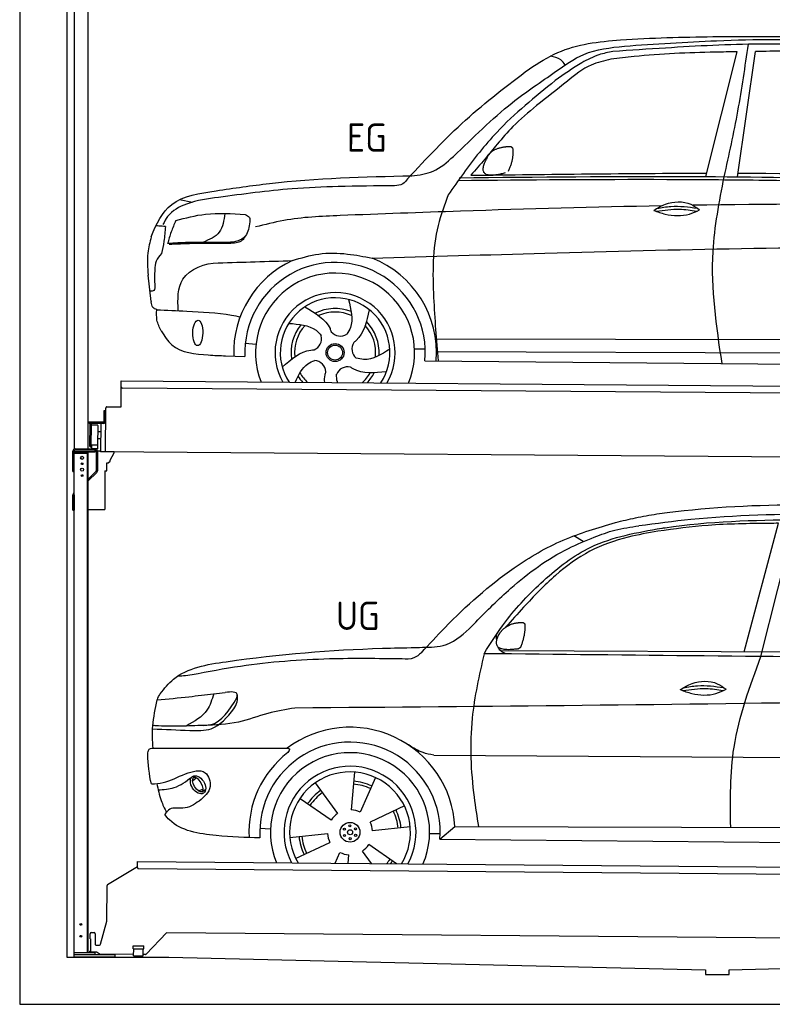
# Model space of a CAD drawing. Header units: millimetres. Extents: x -411 to 6777, y 0 to 6827.
# Tile 1 of 6: x 0 to 3183, y 0 to 4166. Entities that reach past the tile are written whole.
import ezdxf

# ---------------------------------------------------------------- set-up
doc = ezdxf.new("R2010")
doc.units = ezdxf.units.MM
for name, color, linetype, lineweight in [('AM_0', 7, 'Continuous', 50), ('car', 10, 'Continuous', 25), ('Gebäude', 7, 'Continuous', 25), ('Plattform', 7, 'Continuous', 25), ('Ständer hinten', 7, 'Continuous', 25)]:
    doc.layers.add(name, color=color, linetype=linetype, lineweight=lineweight)
doc.styles.get("Standard").update_dxf_attribs({"font": 'ISOCP.SHX'})

# ---------------------------------------------------------------- blocks, each defined once
blk = doc.blocks.new('UG Plattfrom Gl550')
at = {"layer": 'Plattform'}
for p, q in [((371.8, 506.3), (498.1, 583.5)), ((498.1, 578.8), (498.2, 597.8)), ((498.2, 597.8), (498.3, 603.8)), ((498.3, 603.8), (5435.1, 560.7)), ((5429.8, 530.7), (503, 573.7)), ((368.7, 352.3), (369.4, 502.1)), ((342.2, 253.9), (368.7, 352.3)), ((297.4, 276.5), (297.6, 298.5)), ((302.6, 303.5), (314.6, 303.4)), ((319.6, 298.3), (319.2, 255.3)), ((621.4, 302.7), (535.3, 212)), ((5347, 261.5), (621.4, 302.7)), ((297.4, 276.5), (299.7, 276.5)), ((299.7, 276.5), (299.3, 225.5)), ((324.2, 250.3), (337.3, 250.2)), ((296.9, 220.5), (297, 225.5)), ((325.2, 220.3), (296.9, 220.5)), ((299.3, 225.5), (297, 225.5)), ((335.5, 213.3), (328.3, 219.2)), ((481.8, 210.9), (338.6, 212.2)), ((479.6, 234.9), (479.7, 247.9)), ((479.6, 234.9), (524.6, 234.5)), ((479.7, 247.9), (524.7, 247.5)), ((481.8, 204.9), (482.1, 234.9)), ((521.8, 204.6), (522.1, 234.6)), ((531.7, 210.5), (521.8, 210.6)), ((524.6, 234.5), (524.7, 247.5)), ((481.8, 204.9), (521.8, 204.6))]:
    blk.add_line(p, q, dxfattribs=at)
for centre, start, end in [((503.1, 578.7), 179.5, 269.5), ((374.4, 502.1), 121.4261, 179.5), ((302.6, 298.5), 89.5, 179.5), ((314.6, 298.4), 359.5, 89.5), ((324.2, 255.3), 179.5, 269.5), ((337.4, 255.2), 269.5, 344.9258), ((325.1, 215.3), 50.8402, 89.5), ((338.6, 217.2), 230.8402, 269.5), ((531.7, 215.5), 269.5, 316.4902)]:
    blk.add_arc(centre, 5, start, end, dxfattribs=at)
blk = doc.blocks.new('Palette EG Gl550')
at = {"layer": 'Plattform'}
for p, q in [((428.6, 2527), (429.5, 2637)), ((429.5, 2637), (5467.3, 2598)), ((5462.1, 2568), (434.2, 2607)), ((356.5, 2510.3), (356.1, 2464.3)), ((363.5, 2510.2), (356.5, 2510.3)), ((358.1, 2463.3), (358.5, 2510.3)), ((362.6, 2337.5), (363.6, 2522.5)), ((368.6, 2527.5), (428.6, 2527)), ((354.1, 2462.3), (292.8, 2462.8)), ((293.1, 2462.8), (293.1, 2457.8)), ((293.1, 2460.8), (355.1, 2460.3)), ((355.1, 2457.3), (293.1, 2457.8)), ((355.1, 2457.3), (355.1, 2460.3)), ((363.1, 2463.2), (358.1, 2463.3)), ((358.2, 2463.3), (363.1, 2463.2)), ((297.3, 2360.5), (298, 2454.5)), ((302, 2454.5), (301.3, 2360.5)), ((330, 2449.4), (329.3, 2365.2)), ((342.3, 2421.9), (329.8, 2422.3)), ((342.6, 2457.4), (341.7, 2337.7)), ((342.1, 2391.7), (329.5, 2391.8)), ((328.9, 2365), (303.9, 2365)), ((303.9, 2365), (303.9, 2350)), ((328.9, 2365), (303.9, 2365)), ((303.9, 2365), (303.9, 2350)), ((303.9, 2350), (328.9, 2350)), ((328.9, 2350), (303.9, 2350)), ((328.9, 2365), (328.9, 2350)), ((328.9, 2365), (328.9, 2350)), ((5465, 2298), (341.7, 2337.7))]:
    blk.add_line(p, q, dxfattribs=at)
for centre, radius, start, end in [((434.3, 2612), 5, 179.556, 269.556), ((368.6, 2522.5), 5, 89.556, 179.556), ((354.1, 2464.3), 2.01, 269.7445, 359.3674), ((355.1, 2463.3), 3, 269.7663, 359.5554), ((355.1, 2463.3), 6, 269.556, 359.556), ((355.1, 2463.3), 6, 269.5566, 359.5553), ((300, 2454.5), 2, 359.3444, 179.3444), ((302.4, 2450.4), 0.4, 179.3444, 271.7264), ((313.4, 2123.4), 326.8, 87.1681, 91.938), ((329.6, 2449.4), 0.4, 359.3444, 86.9565), ((299.3, 2360.5), 2, 179.3444, 359.3444), ((301.7, 2364.6), 0.4, 86.9623, 179.3444), ((302.7, 2373.3), 8.39, 263.3001, 278.0521), ((328.9, 2365.2), 0.4, 267.6536, 359.3444)]:
    blk.add_arc(centre, radius, start, end, dxfattribs=at)
blk = doc.blocks.new('Car_UG')
at = {"layer": 'car'}
for p, q in [((3119.4, 1502.8), (3258.9, 2083.2)), ((3049.2, 1522.4), (3188.4, 2067.2)), ((2363.9, 1981.2), (2323.3, 2005.3)), ((2018.2, 1516.7), (4071.9, 1528)), ((1686.7, 1072), (1687.1, 1072)), ((1740.1, 1072.2), (3746.7, 1078.5)), ((721.8, 952.1), (736.6, 966.1)), ((723.6, 965.3), (734.1, 974.7)), ((1405.7, 996.9), (1393.6, 837)), ((1495.1, 974.6), (1431.3, 827.5)), ((746.4, 910.7), (765.7, 918.1)), ((761.5, 906.9), (777, 916.6)), ((1240.8, 949.6), (1336.3, 820.8)), ((1176.9, 883.3), (1309.3, 793)), ((1618.4, 855.5), (1474, 786)), ((1008.4, 755), (1053.1, 753.1)), ((1643.8, 766.9), (1484.6, 748.6)), ((1770.2, 716.1), (1832.9, 770.4)), ((1832.9, 770.4), (3642.9, 784.6)), ((1135.4, 716.9), (1294.6, 735.3)), ((1726.3, 740.3), (1771.1, 740.7)), ((1770.2, 716.1), (3701, 717.8)), ((1160.8, 628.4), (1305.2, 697.9)), ((1588.1, 610.3), (1469.9, 690.9)), ((1327.7, 609.9), (1347.9, 656.3)), ((1382.8, 610), (1385.6, 646.8)), ((1482.1, 610.1), (1442.9, 663))]:
    blk.add_line(p, q, dxfattribs=at)
for centre, radius in [((1389.6, 741.9), 41.9), ((1365.7, 754.9), 4.46), ((1389.6, 741.9), 10.7), ((1388.8, 769.1), 4.46), ((1412.8, 756.2), 4.46), ((1366.4, 727.7), 4.46), ((1390.3, 714.8), 4.46), ((1413.5, 729), 4.46)]:
    blk.add_circle(centre, radius, dxfattribs=at)
for centre, radius, start, end in [((1389.8, 742.4), 443.9, 3.6233, 127.5084), ((1389.6, 741.9), 381.5, 356.1115, 184.141), ((1389.6, 741.9), 427.8, 128.5907, 183.5582), ((1389.6, 741.9), 336.7, 337.0019, 203.1531), ((1389.6, 741.9), 279.1, 331.8638, 208.2913), ((1389.6, 741.9), 255.4, 328.9743, 211.1808), ((1389.6, 741.9), 216.3, 125.4485, 146.5251), ((1389.6, 741.9), 204, 65.3726, 86.5671), ((1389.6, 741.9), 216.3, 65.4485, 86.5251), ((1389.6, 741.9), 204, 125.3726, 146.5671), ((1389.6, 741.9), 95.2, 64.034, 87.5844), ((1389.6, 741.9), 204, 5.3726, 26.5671), ((1389.6, 741.9), 216.3, 5.4485, 26.5251), ((1389.6, 741.9), 95.2, 124.034, 147.5844), ((1389.6, 741.9), 95.2, 4.034, 27.5844), ((1389.6, 742), 216.3, 185.4485, 206.5251), ((1389.6, 741.9), 204, 185.3726, 206.5671), ((1389.6, 742), 95.2, 184.034, 207.5844), ((1389.6, 741.9), 95.2, 304.034, 327.5844), ((1389.6, 741.9), 95.2, 244.034, 267.5844), ((1389.6, 741.9), 204, 319.7706, 326.5671), ((1389.6, 741.9), 216.3, 322.4984, 326.5251)]:
    blk.add_arc(centre, radius, start, end, dxfattribs=at)
for centre, major_axis, ratio in [((744.9, 936.4), (23.2, -35.3), 0.641217), ((743.6, 937), (-17.9, 30.2), 0.433194)]:
    blk.add_ellipse(centre, major_axis=major_axis, ratio=ratio, dxfattribs=at)
for points, knots in [([(2673.6, 2101.7), (2688.3, 2103.8), (2892.1, 2133.3), (3240, 2153.3), (3572.3, 2144.1), (3713.5, 2140.2)], [0, 0, 0, 0, 44.363443, 617.827051, 1041.677324, 1041.677324, 1041.677324, 1041.677324]), ([(2499.6, 2064), (2527.6, 2071.1), (2585.2, 2085.6), (2643.6, 2096.2), (2673.6, 2101.7)], [0, 0, 0, 0, 86.602296, 178.13615, 178.13615, 178.13615, 178.13615]), ([(4360.6, 1997.9), (4212.5, 2028.4), (3890.5, 2094.7), (3371.9, 2112.1), (2931.5, 2097.6), (2671.4, 2060.7), (2598.4, 2050.4)], [0, 0, 0, 0, 452.969864, 984.660554, 1551.463157, 1772.575196, 1772.575196, 1772.575196, 1772.575196]), ([(2694.7, 2041.5), (2699.6, 2042.3), (2889.8, 2073.3), (3138.1, 2082), (3380.2, 2085), (3434.7, 2085.7)], [0, 0, 0, 0, 14.958905, 578.066478, 741.647169, 741.647169, 741.647169, 741.647169]), ([(1683.6, 1504.3), (1716, 1540.2), (1835.2, 1672), (2026, 1846.8), (2274, 1995.2), (2424.9, 2041.2), (2499.6, 2064)], [0, 0, 0, 0, 145.246154, 533.109695, 771.486221, 1004.894321, 1004.894321, 1004.894321, 1004.894321]), ([(1948.9, 1503), (1977.4, 1549.1), (2047.5, 1662.6), (2194.7, 1820), (2405.9, 1988.6), (2591.2, 2022.5), (2694.7, 2041.5)], [0, 0, 0, 0, 162.281083, 399.433399, 644.903205, 954.973623, 954.973623, 954.973623, 954.973623]), ([(2410.1, 2001.1), (2438.7, 2012.2), (2499.5, 2035.7), (2564.1, 2045.3), (2598.4, 2050.4)], [0, 0, 0, 0, 91.476949, 195.154815, 195.154815, 195.154815, 195.154815]), ([(3188.4, 2067.2), (3174.9, 2066.9), (3075.5, 2064.8), (2904.7, 2061.4), (2749, 2038.7), (2678.4, 2028.4)], [666.326512, 666.326512, 666.326512, 666.326512, 706.624571, 964.215873, 1178.205668, 1178.205668, 1178.205668, 1178.205668]), ([(1912.1, 1636.5), (1959.9, 1685.6), (2076.7, 1805.6), (2245.6, 1931.2), (2373.5, 1985.5), (2410.1, 2001.1)], [0, 0, 0, 0, 205.645796, 502.611548, 621.944957, 621.944957, 621.944957, 621.944957]), ([(2678.4, 2028.4), (2636.4, 2020.6), (2538.1, 2002.3), (2386.2, 1948.2), (2241.1, 1837.7), (2130.6, 1720.8), (2063.6, 1644.3), (2038.6, 1615.8)], [0, 0, 0, 0, 128.205286, 300.044117, 477.787268, 668.958491, 782.608096, 782.608096, 782.608096, 782.608096]), ([(1657.5, 1526.1), (1663.4, 1526.4), (1702.6, 1528.5), (1788.4, 1525.3), (1864.5, 1585.3), (1903.1, 1626.8), (1912.1, 1636.5)], [0, 0, 0, 0, 17.864769, 117.886459, 248.863247, 288.815655, 288.815655, 288.815655, 288.815655]), ([(581, 1319.9), (598.5, 1341.9), (665.7, 1426.2), (1011.8, 1486.6), (1343.3, 1516.6), (1611.1, 1524.7), (1657.5, 1526.1)], [0, 0, 0, 0, 82.89181, 318.191673, 980.786507, 1119.82356, 1119.82356, 1119.82356, 1119.82356]), ([(1683.6, 1504.3), (1673.7, 1495.6), (1651, 1475.4), (1620.2, 1476.6), (1602.8, 1477.3)], [0, 0, 0, 0, 38.143453, 88.165274, 88.165274, 88.165274, 88.165274]), ([(1948.9, 1503), (1929.3, 1412.2), (1886.1, 1212.1), (1900, 963.5), (1925.5, 812.4), (1932.4, 771.2)], [0, 0, 0, 0, 277.646403, 612.029433, 737.577371, 737.577371, 737.577371, 737.577371]), ([(2040.1, 1502.9), (2032.7, 1506.7), (2018.7, 1513.7), (2010.9, 1525.5), (2008.3, 1531.9)], [0, 0, 0, 0, 23.95332, 45.454919, 45.454919, 45.454919, 45.454919]), ([(2999.2, 779.6), (2996.6, 893.4), (2990.8, 1141.6), (3074.2, 1376), (3119.4, 1502.8)], [0, 0, 0, 0, 338.772014, 738.643609, 738.643609, 738.643609, 738.643609]), ([(1602.8, 1477.3), (1500.3, 1477.6), (1272, 1478.3), (974.5, 1452.7), (783, 1414.7), (715, 1401.3)], [0, 0, 0, 0, 307.290604, 684.949059, 892.925798, 892.925798, 892.925798, 892.925798]), ([(715, 1401.3), (702.8, 1399.4), (682.4, 1396.2), (661.8, 1395), (653.6, 1394.5)], [0, 0, 0, 0, 36.94927, 61.79219, 61.79219, 61.79219, 61.79219]), ([(2780.2, 1359.4), (2796.1, 1369.2), (2842.3, 1397.6), (2920.7, 1401), (2961.8, 1371.5), (2973.8, 1362.9)], [0, 0, 0, 0, 56.386158, 162.852709, 206.792536, 206.792536, 206.792536, 206.792536]), ([(2793.8, 1367.6), (2813.3, 1371.6), (2869.7, 1382.1), (2927, 1374.8), (2964.4, 1369.6)], [7.57653, 7.57653, 7.57653, 7.57653, 52.544532, 137.659237, 137.659237, 137.659237, 137.659237]), ([(905, 1306), (906.1, 1310.7), (911.9, 1334), (880.5, 1330.9), (855.5, 1328.4)], [0, 0, 0, 0, 13.096912, 65.411115, 65.411115, 65.411115, 65.411115]), ([(2780.2, 1359.4), (2796.2, 1353.4), (2844.4, 1336.4), (2915.2, 1334.3), (2959.9, 1356.1), (2973.8, 1362.9)], [5.208578, 5.208578, 5.208578, 5.208578, 44.198582, 121.455021, 156.55166, 156.55166, 156.55166, 156.55166]), ([(2791.9, 1355.2), (2824.2, 1360.6), (2880.8, 1370.1), (2937.3, 1361.2), (2961.4, 1356.9)], [0, 0, 0, 0, 73.878693, 129.282646, 129.282646, 129.282646, 129.282646]), ([(553.4, 1089.4), (549.9, 1120.8), (547.7, 1189.3), (561.5, 1256.9), (568.9, 1293.5)], [233.087768, 233.087768, 233.087768, 233.087768, 327.386109, 438.943239, 438.943239, 438.943239, 438.943239]), ([(568.9, 1293.5), (613.6, 1298.3), (693.2, 1306.7), (772.5, 1317.5), (807.3, 1322.2)], [0, 0, 0, 0, 134.722083, 240.148268, 240.148268, 240.148268, 240.148268]), ([(568.9, 1293.5), (569, 1293.9), (571, 1303.4), (576.1, 1311.8), (581, 1319.9)], [0, 0, 0, 0, 1.13726, 29.051294, 29.051294, 29.051294, 29.051294]), ([(807.3, 1322.2), (800.1, 1297.4), (782.2, 1236.2), (725.9, 1203.7), (692.4, 1184.4)], [0, 0, 0, 0, 75.006289, 185.501988, 185.501988, 185.501988, 185.501988]), ([(766.1, 1187.6), (775.3, 1188.3), (838.7, 1193.2), (874.5, 1254), (905, 1306)], [0, 0, 0, 0, 27.186628, 187.736759, 187.736759, 187.736759, 187.736759]), ([(893.3, 1258.9), (898.7, 1268.9), (909.3, 1288.1), (908.2, 1310.1), (907.7, 1320.6)], [0, 0, 0, 0, 33.373471, 64.521028, 64.521028, 64.521028, 64.521028]), ([(4890.6, 1288.6), (4777.2, 1299.9), (4524.7, 1325.1), (4086.9, 1331.2), (2954.4, 1298.1), (1961.1, 1279.8), (1151.4, 1264.8)], [0, 0, 0, 0, 341.879851, 760.963773, 1312.001547, 3741.308129, 3741.308129, 3741.308129, 3741.308129]), ([(550.5, 1170.6), (602.3, 1169.1), (683.6, 1166.7), (816, 1163.2), (864.7, 1223.5), (893.3, 1258.9)], [0, 0, 0, 0, 158.046902, 247.919639, 375.430208, 375.430208, 375.430208, 375.430208]), ([(1151.4, 1264.8), (1112.9, 1258.3), (1031.9, 1244.5), (908.8, 1194.3), (815.8, 1189.9), (766.1, 1187.6)], [0, 0, 0, 0, 117.033337, 246.052945, 394.183881, 394.183881, 394.183881, 394.183881]), ([(766.1, 1187.6), (733.2, 1186.1), (665.1, 1182.9), (593.3, 1181.8), (554.8, 1185), (551.4, 1185.2)], [0, 0, 0, 0, 98.913306, 204.443634, 214.852043, 214.852043, 214.852043, 214.852043]), ([(530.6, 1062.9), (531.2, 1071), (532, 1081.5), (543.6, 1089.6), (549.7, 1089.5), (553.4, 1089.4)], [0, 0, 0, 0, 22.369619, 29.273836, 40.160281, 40.160281, 40.160281, 40.160281]), ([(553.4, 1089.4), (615.4, 1090), (826.6, 1091.9), (1037.8, 1093.8), (1119.5, 1094.5)], [24.694283, 24.694283, 24.694283, 24.694283, 210.588534, 658.29544, 658.29544, 658.29544, 658.29544]), ([(1119.5, 1094.5), (1123.9, 1094), (1135.3, 1092.6), (1127.5, 1082.5), (1122.8, 1076.3)], [0, 0, 0, 0, 10.752795, 27.576977, 27.576977, 27.576977, 27.576977]), ([(1740.1, 1072.2), (1724.8, 1074.7), (1686.2, 1081), (1652.7, 1101.6), (1632.5, 1114.1)], [0, 0, 0, 0, 45.939522, 116.435962, 116.435962, 116.435962, 116.435962]), ([(547.6, 937.7), (564.6, 939.3), (615.7, 944.2), (679.2, 981.7), (778.3, 1010.2), (809.5, 918), (771.3, 885.5), (750.3, 867.6)], [0, 0, 0, 0, 50.161126, 151.683964, 234.294042, 296.871295, 373.222701, 373.222701, 373.222701, 373.222701]), ([(576.5, 912.7), (599.7, 914.5), (652.2, 918.4), (694.4, 950.6), (718, 968.6)], [0, 0, 0, 0, 68.191309, 155.020743, 155.020743, 155.020743, 155.020743]), ([(570.5, 940.1), (575.7, 915.7), (584.8, 873.3), (604.1, 834.6), (612.3, 818.2)], [0, 0, 0, 0, 74.615031, 129.277415, 129.277415, 129.277415, 129.277415]), ([(750.3, 867.6), (729, 853), (691.8, 827.7), (629.6, 843), (612, 818.1), (605.8, 809.3)], [0, 0, 0, 0, 75.158891, 131.059011, 161.208919, 161.208919, 161.208919, 161.208919]), ([(1009.1, 714.4), (948.8, 715.2), (819.4, 718.6), (662.4, 741.7), (611.9, 801), (605.8, 809.3)], [46.114962, 46.114962, 46.114962, 46.114962, 230.839937, 438.448503, 469.89769, 469.89769, 469.89769, 469.89769])]:
    blk.add_open_spline(points, degree=3, knots=knots, dxfattribs=at)
for points, degree in [([(2012.7, 1587.1), (2028.9, 1617.5), (2071.5, 1632)], 2), ([(2071.5, 1632), (2100.1, 1638), (2113, 1636.9)], 2), ([(2103.7, 1532.7), (2124.6, 1585.9), (2121.6, 1630.8)], 2), ([(2113, 1636.9), (2119.1, 1630.9), (2121.6, 1630.8)], 2), ([(2001.9, 1560.2), (2001.1, 1568), (2000.7, 1576.3), (2000.3, 1584.5)], 3), ([(2090.2, 1524.9), (1968.2, 1505.1), (2012.7, 1587.1)], 2), ([(3811.9, 1502.7), (3190.9, 1502.8), (2569.9, 1502.9), (1948.9, 1503)], 3), ([(2090.2, 1524.9), (2096.2, 1526.7), (2103.7, 1532.7)], 2), ([(807.3, 1322.2), (823.4, 1324.3), (839.4, 1326.3), (855.5, 1328.4)], 3), ([(547.6, 937.7), (537.8, 978.4), (533.7, 1020.6), (530.6, 1062.9)], 3)]:
    blk.add_open_spline(points, degree=degree, dxfattribs=at)
blk = doc.blocks.new('Car_EG')
at = {"layer": 'car'}
for p, q in [((2875.2, 3524.3), (3003.7, 4053.2)), ((3009.1, 3524.3), (3080.6, 4054.9)), ((650.1, 3409.4), (704.7, 3399.4)), ((533.2, 2978.2), (519.7, 3089.3)), ((1740.1, 2829.3), (3605.4, 2840.6)), ((932.7, 2803.9), (977.7, 2801.1)), ((849.8, 2750.1), (931.5, 2747.9)), ((1648.3, 2786.5), (1693.5, 2786.2)), ((1741.4, 2775.9), (3599.4, 2783.6)), ((1692.6, 2736), (3649.8, 2732.3))]:
    blk.add_line(p, q, dxfattribs=at)
for radius in [38.2, 31.6]:
    blk.add_circle((1312.5, 2767.5), radius, dxfattribs=at)
for centre, radius, start, end in [((1312.4, 2767.4), 429, 355.78, 69.0419), ((1312.4, 2767.4), 429, 115.3257, 182.2892), ((1312.5, 2767.5), 381.5, 355.2633, 182.9357), ((1312.4, 2767.4), 336.4, 337.7896, 202.2104), ((1312.4, 2767.4), 254, 329.958, 210.042), ((1312.5, 2767.5), 231.9, 326.7412, 213.2588), ((1312.5, 2767.5), 186.2, 69.0353, 117.173), ((1312.5, 2767.5), 171.5, 66.3622, 114.5079), ((1312.5, 2767.5), 186.2, 141.0346, 189.1631), ((1312.5, 2767.5), 171.5, 138.3625, 186.4977), ((1312.5, 2767.5), 171.5, 354.349, 42.5022), ((1312.5, 2767.5), 186.2, 357.0232, 45.1683), ((1202.6, 2826.3), 52.3, 293.4441, 13.2029), ((1334.5, 2890.1), 52.3, 221.4441, 301.2029), ((1435.9, 2784.4), 52.3, 149.4441, 229.2029), ((1222.5, 2681.2), 52.3, 5.4441, 85.2029), ((1312.5, 2767.5), 186.2, 213.0221, 223.0725), ((1312.5, 2767.5), 171.5, 210.3494, 227.8612), ((1366.7, 2655.2), 52.3, 77.4441, 157.2029), ((1312.5, 2767.5), 171.5, 312.1388, 330.4884), ((1312.5, 2767.5), 186.2, 316.9275, 333.1555)]:
    blk.add_arc(centre, radius, start, end, dxfattribs=at)
blk.add_ellipse((731.1, 2846.1), major_axis=(-0.6, -53.8), ratio=0.38902, dxfattribs=at)
for points, knots in [([(2900.3, 4116.6), (3161.5, 4120.3), (3627.9, 4126.8), (4092.8, 4089.6), (4297.4, 4073.3)], [0, 0, 0, 0, 783.131876, 1398.451598, 1398.451598, 1398.451598, 1398.451598]), ([(2124.7, 3974.1), (2163.6, 3999.7), (2278.5, 4075.3), (2551.5, 4107.8), (2770.7, 4113.4), (2900.3, 4116.6)], [0, 0, 0, 0, 138.416977, 409.239574, 800.634472, 800.634472, 800.634472, 800.634472]), ([(3390.8, 4082.7), (3294.1, 4085.1), (3063.7, 4090.8), (2759.4, 4071.2), (2551.9, 4055.9), (2477.8, 4050.4)], [0, 0, 0, 0, 289.925788, 691.034976, 914.075582, 914.075582, 914.075582, 914.075582]), ([(2525.7, 4073.5), (2655.7, 4083.3), (2948.7, 4105.4), (3421.7, 4111.7), (3823.6, 4083.3), (4067.4, 4067.8), (4125.1, 4061)], [0, 0, 0, 0, 391.04113, 881.651907, 1416.366113, 1602.404452, 1602.404452, 1602.404452, 1602.404452]), ([(2952.3, 3524.3), (2972.1, 3616.8), (3011.8, 3802.5), (3037.2, 3990.7), (3050.1, 4085.3)], [0, 0, 0, 0, 283.470666, 569.579509, 569.579509, 569.579509, 569.579509]), ([(1631.1, 3518), (1662.2, 3522), (1729.3, 3530.6), (1865.6, 3654.8), (2017.9, 3814.9), (2212.7, 3944.9), (2360.2, 4054.2), (2466.6, 4066.6), (2525.7, 4073.5)], [0, 0, 0, 0, 92.088496, 198.244431, 535.20583, 761.03899, 900.746615, 1075.694159, 1075.694159, 1075.694159, 1075.694159]), ([(2477.8, 4050.4), (2457.8, 4046.3), (2411.6, 4036.9), (2329.1, 3994.1), (2271.2, 3951.9), (2234.9, 3925.3)], [0, 0, 0, 0, 61.035564, 140.794883, 275.952712, 275.952712, 275.952712, 275.952712]), ([(3003.7, 4053.2), (2972.4, 4052.4), (2826.8, 4048.6), (2648, 4041), (2501.9, 4021.5), (2469.3, 4017.2)], [197.256536, 197.256536, 197.256536, 197.256536, 291.063452, 634.28515, 733.122134, 733.122134, 733.122134, 733.122134]), ([(2469.3, 4017.2), (2440.8, 4010.6), (2372.4, 3994.7), (2274, 3913.3), (2199.7, 3853.4), (2156.8, 3818.9)], [0, 0, 0, 0, 86.597787, 208.561469, 374.433345, 374.433345, 374.433345, 374.433345]), ([(2275.6, 3991.3), (2270.2, 3999.3), (2255.5, 4020.9), (2228.9, 4025.3), (2212.1, 4028.1)], [0, 0, 0, 0, 27.928882, 76.157533, 76.157533, 76.157533, 76.157533]), ([(1613.6, 3505.6), (1692.4, 3591.3), (1849.3, 3762.2), (2033.2, 3903.6), (2124.7, 3974.1)], [0, 0, 0, 0, 348.504368, 694.469057, 694.469057, 694.469057, 694.469057]), ([(2234.9, 3925.3), (2149.1, 3855.2), (2005.5, 3737.8), (1869.8, 3560.9), (1806.7, 3469), (1785.8, 3438.5)], [0, 0, 0, 0, 330.81645, 554.406323, 665.421108, 665.421108, 665.421108, 665.421108]), ([(2156.8, 3818.9), (2122.5, 3790.1), (2062.6, 3739.8), (1994.9, 3659.1), (1937.7, 3588.7), (1900.6, 3544.9), (1881, 3521.8)], [0, 0, 0, 0, 134.354018, 233.932561, 315.374508, 406.281998, 406.281998, 406.281998, 406.281998]), ([(804.3, 3448.3), (879.3, 3459.9), (1153, 3502.3), (1429.9, 3512.2), (1631.1, 3518)], [0, 0, 0, 0, 227.568723, 830.29912, 830.29912, 830.29912, 830.29912]), ([(1613.6, 3505.6), (1607.4, 3496.8), (1594, 3478), (1570.7, 3476.2), (1558.3, 3475.3)], [0, 0, 0, 0, 30.757615, 66.116724, 66.116724, 66.116724, 66.116724]), ([(1828.3, 3500), (2122.3, 3504.9), (2545.8, 3511.9), (3368.1, 3512), (3896.2, 3500.9), (4294.8, 3492.6)], [0, 0, 0, 0, 882.102268, 1270.770708, 2466.750946, 2466.750946, 2466.750946, 2466.750946]), ([(1832, 3511.3), (2160.6, 3517.2), (3012.5, 3532.6), (3864.4, 3515), (4387.7, 3504.1)], [0, 0, 0, 0, 985.739727, 2555.887054, 2555.887054, 2555.887054, 2555.887054]), ([(2949.4, 2733.6), (2924.7, 2891.9), (2883.6, 3156.6), (2932.6, 3418.9), (2952.3, 3524.3)], [0, 0, 0, 0, 475.917648, 795.663342, 795.663342, 795.663342, 795.663342]), ([(1558.3, 3475.3), (1478.9, 3474), (1334.5, 3471.6), (1085.7, 3459.2), (917.8, 3434.8), (814.3, 3419.8)], [0, 0, 0, 0, 238.01557, 433.396453, 746.784674, 746.784674, 746.784674, 746.784674]), ([(531.5, 3251.6), (551.7, 3307.2), (605.6, 3416.9), (734.4, 3437.3), (804.3, 3448.3)], [67.561551, 67.561551, 67.561551, 67.561551, 233.573658, 430.399521, 430.399521, 430.399521, 430.399521]), ([(814.3, 3419.8), (768.9, 3413.7), (692, 3403.3), (606.4, 3356.3), (586.2, 3315.7), (580.4, 3303.9)], [0, 0, 0, 0, 137.99626, 233.728897, 272.771125, 272.771125, 272.771125, 272.771125]), ([(1785.8, 3438.5), (1770.1, 3395.5), (1719.4, 3256.3), (1723.3, 3014.4), (1740.4, 2824.5), (1748.4, 2735.8)], [0, 0, 0, 0, 136.633435, 442.372192, 710.487643, 710.487643, 710.487643, 710.487643]), ([(2655.3, 3379.7), (2671.3, 3389.6), (2717.4, 3417.9), (2795.8, 3421.4), (2836.9, 3391.9), (2848.9, 3383.3)], [0, 0, 0, 0, 56.386158, 162.852709, 206.792536, 206.792536, 206.792536, 206.792536]), ([(2688.8, 3398.9), (2405.3, 3391.5), (1952.2, 3375.3), (1499.4, 3355), (1329.9, 3347.4)], [1993.331731, 1993.331731, 1993.331731, 1993.331731, 2843.912796, 3352.993084, 3352.993084, 3352.993084, 3352.993084]), ([(2655.3, 3379.7), (2671.3, 3373.8), (2719.5, 3356.8), (2790.3, 3354.7), (2835, 3376.5), (2848.9, 3383.3)], [5.208578, 5.208578, 5.208578, 5.208578, 44.198582, 121.455021, 156.55166, 156.55166, 156.55166, 156.55166]), ([(2667, 3375.6), (2699.4, 3381), (2756, 3390.4), (2812.4, 3381.6), (2836.6, 3377.3)], [0, 0, 0, 0, 73.878693, 129.282646, 129.282646, 129.282646, 129.282646]), ([(2668.9, 3388), (2688.4, 3391.9), (2744.8, 3402.5), (2802.1, 3395.2), (2839.6, 3390)], [7.57653, 7.57653, 7.57653, 7.57653, 52.544532, 137.659237, 137.659237, 137.659237, 137.659237]), ([(634.7, 3320.6), (676.1, 3332), (771.9, 3358.6), (871.3, 3352), (927.7, 3348.2)], [0, 0, 0, 0, 128.068451, 296.209187, 296.209187, 296.209187, 296.209187]), ([(841.4, 3352.6), (837.8, 3323.2), (830.4, 3264.5), (776.2, 3241), (749.1, 3229.2)], [0, 0, 0, 0, 82.469489, 164.871029, 164.871029, 164.871029, 164.871029]), ([(927.7, 3348.2), (935, 3345.1), (948.9, 3339.1), (947.7, 3324.2), (947.1, 3317.2)], [0, 0, 0, 0, 21.276303, 40.575349, 40.575349, 40.575349, 40.575349]), ([(1329.9, 3347.4), (1249.6, 3343.4), (1128.4, 3337.4), (1011.4, 3306.6), (972, 3296.2)], [0, 0, 0, 0, 240.25843, 362.37059, 362.37059, 362.37059, 362.37059]), ([(590.9, 3295.2), (581.8, 3296), (568.2, 3297.1), (554.6, 3297.4), (550.1, 3297.5)], [0, 0, 0, 0, 27.361498, 40.86311, 40.86311, 40.86311, 40.86311]), ([(590.9, 3295.2), (589.3, 3274.3), (586.4, 3235.8), (578.6, 3198.1), (575, 3180.9)], [0, 0, 0, 0, 62.962155, 115.550095, 115.550095, 115.550095, 115.550095]), ([(634.7, 3320.6), (627.8, 3304.6), (614.1, 3273), (605.2, 3239.8), (600.8, 3223.3)], [0, 0, 0, 0, 52.081574, 103.113227, 103.113227, 103.113227, 103.113227]), ([(947.1, 3317.2), (944.4, 3295.6), (940.5, 3264.6), (904.5, 3236), (861.7, 3228.5), (828.5, 3228.8), (809.4, 3229)], [0, 0, 0, 0, 61.688141, 88.915796, 131.377114, 188.888446, 188.888446, 188.888446, 188.888446]), ([(531.5, 3251.6), (525.6, 3228.7), (511.9, 3175.4), (516.1, 3120.6), (519.7, 3089.3)], [0, 0, 0, 0, 70.489124, 164.038385, 164.038385, 164.038385, 164.038385]), ([(929.1, 3258.1), (925.2, 3250.6), (918, 3236.9), (898.8, 3230.7), (882.5, 3227.1), (867.4, 3226.2), (856.7, 3225.7), (851.8, 3225.4)], [0, 0, 0, 0, 24.299806, 44.374389, 57.433548, 74.613131, 89.537932, 89.537932, 89.537932, 89.537932]), ([(809.4, 3229), (768.7, 3229.3), (699.1, 3229.8), (629.7, 3225.2), (600.8, 3223.3)], [0, 0, 0, 0, 121.811128, 208.751004, 208.751004, 208.751004, 208.751004]), ([(629.2, 3220.6), (625.6, 3220.4), (618.5, 3220), (611.4, 3219.5), (607.9, 3219.2)], [0, 0, 0, 0, 10.705348, 21.344027, 21.344027, 21.344027, 21.344027]), ([(851.8, 3225.4), (827.5, 3225.2), (777.9, 3224.7), (715, 3224.6), (665.1, 3222.2), (640.5, 3221.1), (629.2, 3220.6)], [0, 0, 0, 0, 72.676028, 148.847009, 188.713602, 222.633888, 222.633888, 222.633888, 222.633888]), ([(1465.9, 3168.1), (1709.3, 3177.3), (2507.2, 3206.9), (3506.4, 3239.1), (4262.2, 3231.5), (4463.2, 3229.4)], [651.356687, 651.356687, 651.356687, 651.356687, 1382.168851, 3046.715693, 3649.598352, 3649.598352, 3649.598352, 3649.598352]), ([(575, 3180.9), (566.1, 3170.5), (549.1, 3150.6), (547.7, 3124.5), (547.1, 3112.1)], [0, 0, 0, 0, 39.820875, 76.149862, 76.149862, 76.149862, 76.149862]), ([(1128.9, 3155.2), (1165.6, 3166.7), (1241.2, 3190.4), (1356.9, 3188.7), (1431.3, 3174.6), (1465.9, 3168.1)], [0, 0, 0, 0, 114.625588, 236.419766, 341.954275, 341.954275, 341.954275, 341.954275]), ([(647.6, 2939.3), (645.4, 2987.9), (640.5, 3095.8), (760.2, 3143.2), (815, 3143.1)], [0, 0, 0, 0, 134.846457, 299.405554, 299.405554, 299.405554, 299.405554]), ([(547.1, 3112.1), (546.3, 3093.7), (545.1, 3066.9), (550.6, 3021.5), (534, 3021.2), (528, 3021.1)], [0, 0, 0, 0, 60.515449, 88.47232, 104.289332, 104.289332, 104.289332, 104.289332]), ([(556.9, 2942.8), (550.7, 2945.5), (536.8, 2951.5), (534.8, 2966.7), (533.6, 2975.1)], [0, 0, 0, 0, 19.140318, 42.478009, 42.478009, 42.478009, 42.478009]), ([(1182.8, 2959.8), (1227, 2934.6), (1275.8, 2906.8), (1293.8, 2860), (1295.3, 2855.5)], [0, 0, 0, 0, 140.862207, 155.3883, 155.3883, 155.3883, 155.3883]), ([(1367.7, 2992.7), (1378.2, 2950.9), (1391.5, 2897.5), (1367.9, 2854.5), (1361.6, 2845.4)], [0, 0, 0, 0, 119.179133, 152.546972, 152.546972, 152.546972, 152.546972]), ([(576.6, 2853.6), (569, 2868.5), (554.6, 2896.7), (556.2, 2928.1), (556.9, 2942.8)], [0, 0, 0, 0, 49.34423, 92.772447, 92.772447, 92.772447, 92.772447]), ([(556.9, 2942.8), (599.1, 2941.2), (704.8, 2937.1), (823.4, 2932.4), (897.8, 2918.2), (909.8, 2915.7)], [0, 0, 0, 0, 126.842835, 317.453829, 354.349286, 354.349286, 354.349286, 354.349286]), ([(1455.3, 2950.1), (1445, 2900.3), (1433.6, 2845.3), (1394.7, 2813.7), (1390.9, 2810.9)], [0, 0, 0, 0, 140.862207, 155.444261, 155.444261, 155.444261, 155.444261]), ([(1115.3, 2889.6), (1158.2, 2886.7), (1213.2, 2882.8), (1246.8, 2847), (1253.5, 2838.2)], [0, 0, 0, 0, 119.179133, 152.627431, 152.627431, 152.627431, 152.627431]), ([(576.6, 2853.6), (590.3, 2831.9), (633.3, 2763.9), (749.3, 2753.7), (825.7, 2750.9), (849.8, 2750.1)], [0, 0, 0, 0, 74.559643, 234.06367, 307.600106, 307.600106, 307.600106, 307.600106]), ([(1089.4, 2703.6), (1127.1, 2737.8), (1168.6, 2775.6), (1218.7, 2778.4), (1223.4, 2778.4)], [0, 0, 0, 0, 140.862207, 155.442461, 155.442461, 155.442461, 155.442461]), ([(1543.7, 2784.4), (1507.9, 2760.9), (1462.4, 2731), (1412.4, 2742.4), (1401.8, 2744.8)], [0, 0, 0, 0, 119.179133, 151.2485, 151.2485, 151.2485, 151.2485]), ([(1144.5, 2640.3), (1158, 2672.1), (1178.6, 2711.8), (1216.5, 2729.6), (1226.9, 2733.3)], [22.572369, 22.572369, 22.572369, 22.572369, 119.179133, 152.616634, 152.616634, 152.616634, 152.616634]), ([(1269.5, 2640.3), (1268.5, 2651.1), (1269.1, 2666.5), (1273.1, 2681.7), (1274.6, 2686.2)], [106.941313, 106.941313, 106.941313, 106.941313, 140.862207, 155.531654, 155.531654, 155.531654, 155.531654]), ([(1324.2, 2640.3), (1323.8, 2641.4), (1320.6, 2652.6), (1319.5, 2664.7), (1318.5, 2675.5)], [115.456701, 115.456701, 115.456701, 115.456701, 119.179133, 151.284708, 151.284708, 151.284708, 151.284708]), ([(1530.3, 2688), (1479.8, 2682.4), (1423.9, 2676.2), (1381.8, 2703.5), (1377.9, 2706.3)], [0, 0, 0, 0, 140.862207, 155.53262, 155.53262, 155.53262, 155.53262])]:
    blk.add_open_spline(points, degree=3, knots=knots, dxfattribs=at)
for points, degree in [([(3200.9, 4057.3), (3160.8, 4056.6), (3120.7, 4055.8), (3080.6, 4054.9)], 3), ([(1948.7, 3595.6), (1961.9, 3629.7), (2007.5, 3640.5)], 2), ([(2007.5, 3640.5), (2036.1, 3646.5), (2049.1, 3645.4)], 2), ([(2039.7, 3541.2), (2064.6, 3592.4), (2057.6, 3639.3)], 2), ([(2049.1, 3645.4), (2055.2, 3639.4), (2057.6, 3639.3)], 2), ([(2026.2, 3533.4), (1894.5, 3494.2), (1948.7, 3595.6)], 2), ([(3011.2, 3539.7), (3321.5, 3541.5), (3631.9, 3539.6), (3942.2, 3535.3)], 3), ([(1881, 3521.8), (2213.5, 3528.8), (2546.1, 3535.7), (2878.7, 3538.7)], 3), ([(3766.7, 3412), (3451.2, 3413.3), (3135.6, 3409.5), (2820.1, 3402.2)], 3), ([(815, 3143.1), (919.7, 3147.2), (1024.3, 3151.2), (1128.9, 3155.2)], 3), ([(533.2, 2978.2), (533.3, 2977.1), (533.5, 2976.1), (533.6, 2975.1)], 3), ([(1000.7, 2893.9), (1000.7, 2893.9), (1000.7, 2893.9), (1000.7, 2893.9)], 3)]:
    blk.add_open_spline(points, degree=degree, dxfattribs=at)
blk.add_text('EG', height=120).set_placement((1355.2, 3618))
blk = doc.blocks.new('Ständer_hinten_GT215')
at = {"layer": 'Ständer hinten'}
for p, q in [((225, 2254), (225, 2340)), ((230, 200), (230, 2340)), ((319, 2337), (230, 2337)), ((235, 2350), (319, 2350)), ((319, 2345), (235, 2345)), ((290, 218), (290, 2337)), ((230, 2332), (290, 2332)), ((285, 2332), (285, 218)), ((225, 2254), (230, 2254)), ((290, 2222.1), (322.5, 2253.6)), ((325.9, 2250), (290, 2215.2)), ((360, 2256.3), (360, 2094)), ((230, 2154.9), (225, 2154.9)), ((225, 2090), (225, 2154.9)), ((228.1, 2162.1), (230, 2164)), ((230, 2154.9), (230, 2090)), ((225, 2090), (230, 2090)), ((290, 2094), (360, 2094)), ((319, 218), (230, 218)), ((404, 210), (230, 210)), ((319, 210), (319, 218)), ((404, 200), (404, 210)), ((404, 200), (230, 200))]:
    blk.add_line(p, q, dxfattribs=at)
at = {"layer": 'Ständer hinten', "color": 0}
for p, q in [((319, 2337), (319, 2345)), ((324, 2340), (324, 2257.2)), ((329, 2340), (328.9, 2257.1)), ((341.8, 2339.5), (329, 2340.6)), ((341.8, 2337.7), (341.8, 2339.5)), ((399.8, 2337.2), (341.8, 2337.7)), ((383, 2301.9), (399.7, 2332.7)), ((399.7, 2332.7), (399.8, 2337.2)), ((374, 2290.5), (382.9, 2297.4)), ((382.9, 2297.4), (383, 2297.8)), ((383, 2297.8), (383, 2301.9)), ((360, 2256.3), (369, 2257)), ((369, 2257), (369, 2290.5)), ((369, 2290.5), (374, 2290.5))]:
    blk.add_line(p, q, dxfattribs=at)
at = {"layer": 'Ständer hinten'}
for centre, radius in [((264, 2312), 6.5), ((264, 2262), 6.5), ((264, 2287), 3.7), ((264, 2237), 3.7), ((258.6, 338), 3.7), ((258.6, 288), 3.7)]:
    blk.add_circle(centre, radius, dxfattribs=at)
for centre, radius, start in [((235, 2340), 10, 90), ((235, 2340), 5, 90), ((235, 2154.9), 10, 134.1186)]:
    blk.add_arc(centre, radius, start, 180, dxfattribs=at)
at = {"layer": 'Ständer hinten', "color": 0}
for centre, radius, start, end in [((319, 2340), 10, 0.0086, 89.9915), ((319, 2340), 5, 0, 90), ((319, 2257.2), 5, 314.0428, 0), ((318.9, 2257.1), 10, 314.1186, 0)]:
    blk.add_arc(centre, radius, start, end, dxfattribs=at)
blk = doc.blocks.new('Ständer hinten')
at = {"layer": 'Ständer hinten'}
for p, q in [((229.9, 5362), (229.9, 2348.6)), ((229.9, 5362), (289.9, 5362)), ((289.9, 2350), (289.9, 5362)), ((289.9, 5242), (312.9, 5242)), ((312.9, 5242), (312.9, 4940.7)), ((312.9, 4850.8), (312.9, 4742)), ((289.9, 4742), (312.9, 4742)), ((230, 2340), (230, 2337)), ((230, 2337), (318.9, 2337)), ((318.9, 2345), (235, 2345)), ((318.9, 2345), (318.9, 2337))]:
    blk.add_line(p, q, dxfattribs=at)
blk = doc.blocks.new('Gebäude_370_GT215')
at = {"layer": 'Gebäude'}
for p, q in [((0, 6250.6), (0, 0)), ((200, 6050), (200, 200)), ((200, 200), (630.1, 200)), ((630.1, 200), (2900, 146.1)), ((3000, 146.1), (5231.6, 200)), ((2900, 146.1), (2900, 126.1)), ((2900, 126.1), (3000, 126.1)), ((3000, 126.1), (3000, 146.1)), ((0, 0), (5900, 0))]:
    blk.add_line(p, q, dxfattribs=at)

msp = doc.modelspace()

# ---------------------------------------------------------------- block references
msp.add_blockref('Gebäude_370_GT215', (0, 0))
at = {"layer": 'AM_0'}
for name, rotation in [('Car_EG', 359.5559561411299), ('Car_UG', 359.4224719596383)]:
    msp.add_blockref(name, (0, 0), dxfattribs=dict(at, rotation=rotation))
at = {"layer": 'Plattform'}
for name in ['Palette EG Gl550', 'UG Plattfrom Gl550']:
    msp.add_blockref(name, (0, 0), dxfattribs=at)
at = {"layer": 'Ständer hinten'}
for name in ['Ständer hinten', 'Ständer_hinten_GT215']:
    msp.add_blockref(name, (0, 0), dxfattribs=at)

# ---------------------------------------------------------------- texts
msp.add_text('UG', height=120).set_placement((1337.66, 1583.58))

doc.saveas('drawing.dxf')
